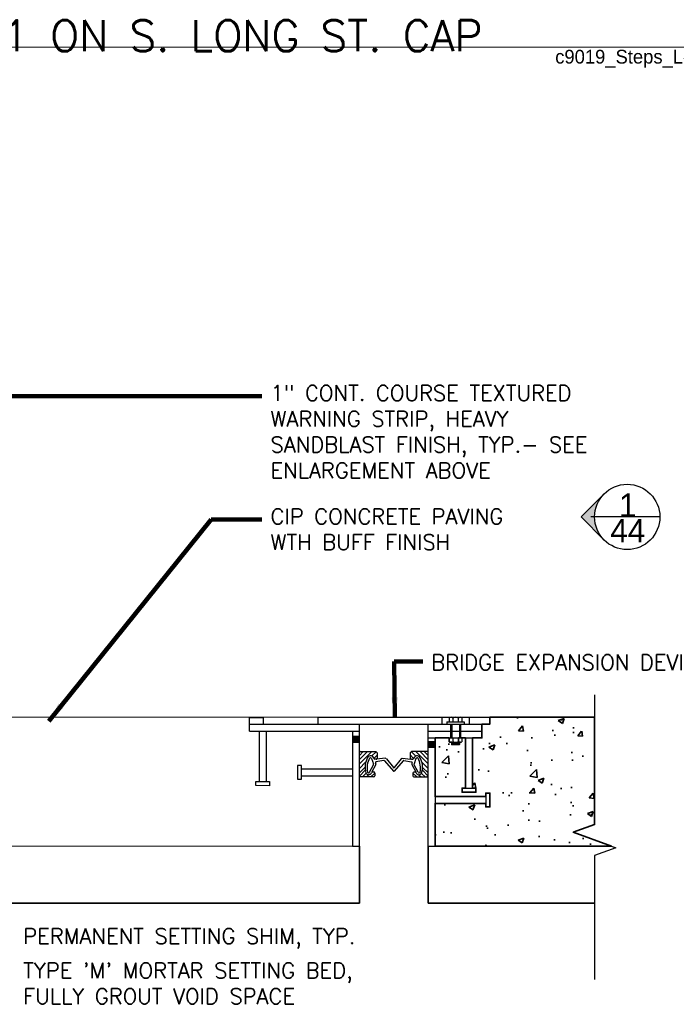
# Model space of a CAD drawing. Extents: x 1828566 to 1828596, y 711482 to 711702.
# Tile 11 of 20: x 1828586.69 to 1828590.67, y 711672.71 to 711678.68. Entities that reach past the tile are written whole.
import ezdxf
from ezdxf.enums import TextEntityAlignment as Align

# ---------------------------------------------------------------- set-up
doc = ezdxf.new("R2010")
doc.units = 0
doc.header["$LTSCALE"] = 0.666667
doc.header["$MEASUREMENT"] = 0
doc.layers.get('0').update_dxf_attribs({"lineweight": 9})
doc.layers.get('Defpoints').update_dxf_attribs({"lineweight": 9})
doc.layers.add('SC_Scratch1', color=251, linetype='Continuous', lineweight=20, plot=False)
for name, color, linetype, lineweight in [('SC_Scratch3', 7, 'Continuous', 35), ('SH_Text', 7, 'Continuous', 25), ('VG_P_Cells', 3, 'Continuous', 18), ('VG_P_Text', 7, 'Continuous', 25)]:
    doc.layers.add(name, color=color, linetype=linetype, lineweight=lineweight)
doc.styles.add('Optima', font='OP____.TTF')
doc.styles.add('Slanted-Normal LS 0.50', font='font31.shx', dxfattribs={"height": 0.14})
doc.styles.add('Slanted-Normal LS 0.50_0', font='font31.shx')
doc.styles.add('Style-font30', font='font31.shx')
doc.dimstyles.new('(IN) 1.5-Leader', dxfattribs={"dimscale": 8, "dimtxt": 0.010833, "dimasz": 0.015, "dimexe": 0.006667, "dimexo": 0.004167, "dimgap": 0.001667, "dimtad": 1, "dimdec": 1, "dimlfac": 12.000024, "dimzin": 3, "dimdsep": 46, "dimlunit": 4, "dimtxsty": 'Style-font30', "dimblk": 'Arrowhead', "dimcen": 0.004167, "dimclrd": 256, "dimclre": 256, "dimclrt": 133, "dimadec": 0, "dimazin": 0, "dimtfac": 1, "dimtdec": 1, "dimtofl": 0, "dimtmove": 0, "dimatfit": 3, "dimfxl": 1, "dimfrac": 2, "dimtolj": 1, "dimtzin": 3, "dimlwd": -1, "dimlwe": -1, "dimarcsym": 0})
doc.dimstyles.new('Fract  Slanted', dxfattribs={"dimscale": 0.666667, "dimtxt": 0.14, "dimasz": 0.14, "dimexe": 0.07, "dimexo": 0.07, "dimgap": 0.07, "dimtad": 1, "dimdec": 3, "dimlfac": 12, "dimzin": 3, "dimdsep": 46, "dimlunit": 4, "dimtxsty": 'Slanted-Normal LS 0.50_0', "dimblk": 'OBLIQUE', "dimcen": 0.09, "dimclrd": 97, "dimclre": 97, "dimclrt": 256, "dimaunit": 1, "dimadec": 4, "dimazin": 3, "dimtfac": 1, "dimtdec": 3, "dimtofl": 0, "dimtmove": 2, "dimatfit": 1, "dimfxl": 1, "dimfrac": 1, "dimtzin": 3, "dimlwd": 0, "dimlwe": 0, "dimarcsym": 0})

# ---------------------------------------------------------------- blocks, each defined once
blk = doc.blocks.new('Arrowhead')
blk.add_line((0, 0), (-0.021, 0))
at = {"flags": 128}
blk.add_lwpolyline([(-0.005, 0.011), (0, 0), (-0.005, -0.011)], dxfattribs=at)
blk = doc.blocks.new('Detail Direction')
blk.add_hatch(color=256).paths.add_polyline_path([(0.569, 0), (0.284, 0.284, -0.198912), (0.402, 0, -0.198912), (0.284, -0.284)])
blk.add_line((-0.402, 0), (0.447, 0))
at = {"flags": 128}
blk.add_lwpolyline([(0.284, 0.284), (0.569, 0), (0.284, -0.284)], dxfattribs=at)
blk.add_circle((0, 0), 0.402)
at = {"style": 'Optima'}
for tag, p in [('NUM', (-0.006, 0.033)), ('SHEET', (-0.006, -0.188))]:
    blk.add_attdef(tag, text='', height=0.163, dxfattribs=at).set_placement(p, align=Align.CENTER)
blk = doc.blocks.new('bridge joint')
at = {"linetype": 'Continuous', "lineweight": 30, "ltscale": 0.254001}
blk.add_hatch(color=256, dxfattribs=at).paths.add_polyline_path([(0.0002, 0.1687), (0.0002, 0.1603), (0.0103, 0.1603), (0.0103, 0.1687)])
at = {"linetype": 'Continuous', "ltscale": 0.254001}
blk.add_hatch(color=256, dxfattribs=at).paths.add_polyline_path([(0.1166, 0.1606), (0.1166, 0.1526), (0.1271, 0.1526), (0.1271, 0.1606)])
at = {"linetype": 'Continuous', "lineweight": 30, "ltscale": 0.254001}
for p, q in [((-0.1586, 0.1772), (-0.1586, 0.1983)), ((-0.1586, 0.1983), (-0.1374, 0.1983)), ((-0.1374, 0.1983), (-0.1374, 0.1878)), ((-0.0528, 0.1984), (0.2115, 0.1984)), ((-0.0528, 0.1879), (-0.0528, 0.1984)), ((0.1376, 0.1984), (0.1376, 0.1879)), ((0.149, 0.1975), (0.149, 0.1913)), ((0.1686, 0.1973), (0.1686, 0.1913)), ((0.1799, 0.1984), (0.1799, 0.1879)), ((0.2115, 0.1984), (0.2115, 0.1879)), ((-0.1586, 0.1878), (0.2115, 0.1879)), ((0.0108, 0), (0.0108, 0.1878)), ((0.1165, 0), (0.1165, 0.1879)), ((0.1453, 0.1913), (0.1453, 0.1878)), ((0.1454, 0.1913), (0.172, 0.1913)), ((0.1508, 0.1878), (0.1508, 0.1668)), ((0.1528, 0.1878), (0.1528, 0.1668)), ((0.1545, 0.197), (0.1545, 0.1913)), ((0.163, 0.197), (0.163, 0.1913)), ((0.1647, 0.1878), (0.1647, 0.1667)), ((0.1664, 0.1878), (0.1664, 0.1668)), ((0.172, 0.1913), (0.172, 0.1878)), ((0.1993, 0.1668), (0.1993, 0.1879)), ((-0.1586, 0.1773), (0.0106, 0.1773)), ((-0.1434, 0.1772), (-0.1434, 0.0996)), ((-0.1328, 0.1772), (-0.1328, 0.0996)), ((0, 0.1773), (0, 0)), ((0.1166, 0.1773), (0.1993, 0.1773)), ((0.1168, 0.1668), (0.1993, 0.1668)), ((0.1271, 0.1668), (0.1271, 0)), ((0.149, 0.1668), (0.149, 0.1607)), ((0.1545, 0.1668), (0.1545, 0.1614)), ((0.1631, 0.1668), (0.1631, 0.1613)), ((0.1742, 0.0893), (0.1742, 0.1668)), ((0.1848, 0.1668), (0.1848, 0.0893)), ((0.1513, 0.1599), (0.1663, 0.1599)), ((0.1529, 0.1599), (0.1529, 0.1564)), ((0.1529, 0.1564), (0.1648, 0.1564)), ((0.1545, 0.1581), (0.1633, 0.1581)), ((0.1648, 0.1599), (0.1648, 0.1564)), ((0.1686, 0.1664), (0.1686, 0.1607)), ((0.0167, 0.1457), (0.0107, 0.1398)), ((0.0231, 0.1456), (0.0107, 0.1332)), ((0.0298, 0.1456), (0.0109, 0.1266)), ((0.0124, 0.1457), (0.0362, 0.1457)), ((0.0362, 0.1457), (0.0382, 0.1436)), ((0.0382, 0.1436), (0.0382, 0.1355)), ((0.0911, 0.1456), (0.0891, 0.1435)), ((0.0891, 0.1435), (0.0891, 0.1355)), ((0.0892, 0.14), (0.0942, 0.135)), ((0.0909, 0.1453), (0.0974, 0.1388)), ((0.1149, 0.1456), (0.0911, 0.1456)), ((0.0975, 0.1455), (0.1164, 0.1266)), ((0.1042, 0.1455), (0.1166, 0.1331)), ((0.1106, 0.1456), (0.1166, 0.1397)), ((-0.0845, 0.1244), (-0.0845, 0.1032)), ((-0.0782, 0.1244), (-0.0845, 0.1244)), ((-0.0782, 0.1032), (-0.0782, 0.1244)), ((0.0201, 0.1291), (0.0108, 0.1198)), ((0.0261, 0.1137), (0.0324, 0.1252)), ((0.0359, 0.1256), (0.0294, 0.1134)), ((0.0295, 0.135), (0.0326, 0.1267)), ((0.0323, 0.1274), (0.0326, 0.1268)), ((0.0366, 0.1339), (0.0346, 0.1339)), ((0.0355, 0.1285), (0.036, 0.1271)), ((0.0484, 0.1317), (0.0362, 0.1297)), ((0.0367, 0.1339), (0.0374, 0.134)), ((0.0506, 0.1354), (0.0373, 0.134)), ((0.0493, 0.1314), (0.063, 0.1156)), ((0.0522, 0.1347), (0.063, 0.1209)), ((0.0751, 0.1346), (0.0644, 0.1209)), ((0.078, 0.1314), (0.0644, 0.1156)), ((0.0767, 0.1353), (0.09, 0.1339)), ((0.0789, 0.1317), (0.0911, 0.1297)), ((0.0907, 0.1339), (0.09, 0.1339)), ((0.0907, 0.1339), (0.0927, 0.1339)), ((0.0918, 0.1284), (0.0913, 0.1271)), ((0.0914, 0.1256), (0.0979, 0.1134)), ((0.0978, 0.1349), (0.0948, 0.1267)), ((0.095, 0.1274), (0.0948, 0.1267)), ((0.1012, 0.1137), (0.0949, 0.1252)), ((0.1072, 0.129), (0.1165, 0.1197)), ((-0.0782, 0.1191), (0.0001, 0.1191)), ((-0.0782, 0.1085), (0.0001, 0.1085)), ((0.0108, 0.108), (0.0121, 0.1067)), ((0.0193, 0.1212), (0.0109, 0.1128)), ((0.0198, 0.1168), (0.0109, 0.1079)), ((0.0326, 0.1067), (0.0121, 0.1067)), ((0.0212, 0.1122), (0.0156, 0.1066)), ((0.025, 0.1101), (0.0216, 0.1066)), ((0.0343, 0.1126), (0.0283, 0.1067)), ((0.0308, 0.1142), (0.0326, 0.1142)), ((0.0342, 0.1126), (0.0343, 0.1083)), ((0.0931, 0.1125), (0.0931, 0.1082)), ((0.0931, 0.1125), (0.099, 0.1066)), ((0.0965, 0.1141), (0.0947, 0.1141)), ((0.0947, 0.1066), (0.1152, 0.1066)), ((0.1023, 0.11), (0.1057, 0.1066)), ((0.1061, 0.1121), (0.1117, 0.1065)), ((0.1076, 0.1168), (0.1164, 0.1079)), ((0.108, 0.1212), (0.1164, 0.1128)), ((0.1165, 0.108), (0.1152, 0.1066)), ((-0.1487, 0.0996), (-0.1275, 0.0995)), ((-0.1487, 0.0932), (-0.1487, 0.0996)), ((-0.1275, 0.0931), (-0.1487, 0.0932)), ((-0.1275, 0.0995), (-0.1275, 0.0931)), ((-0.0845, 0.1032), (-0.0782, 0.1032)), ((0.1271, 0.0764), (0.2052, 0.0764)), ((0.1689, 0.0893), (0.19, 0.0893)), ((0.1689, 0.083), (0.1689, 0.0893)), ((0.19, 0.083), (0.1689, 0.083)), ((0.19, 0.0893), (0.19, 0.083)), ((0.2052, 0.0819), (0.2052, 0.0638)), ((0.2052, 0.0817), (0.2116, 0.0817)), ((0.2116, 0.0817), (0.2116, 0.0606)), ((0.2052, 0.0658), (0.1271, 0.0658)), ((0.2052, 0.0606), (0.2052, 0.0658)), ((0.2116, 0.0606), (0.2052, 0.0606)), ((0.0002, 0), (0.0108, 0)), ((0.1165, 0), (0.1271, 0))]:
    blk.add_line(p, q, dxfattribs=at)
at = {"linetype": 'Continuous', "lineweight": 0, "ltscale": 0.254001}
for p, q in [((0.0364, 0.1454), (0.0299, 0.1389)), ((0.0381, 0.14), (0.0331, 0.135))]:
    blk.add_line(p, q, dxfattribs=at)
at = {"linetype": 'Continuous', "lineweight": 30, "ltscale": 0.254001, "flags": 128}
for points in [[(0.0002, 0.1687), (0.0002, 0.1603), (0.0103, 0.1603), (0.0103, 0.1687), (0.0002, 0.1687)], [(0.1166, 0.1606), (0.1166, 0.1526), (0.1271, 0.1526), (0.1271, 0.1606), (0.1166, 0.1606)]]:
    blk.add_lwpolyline(points, dxfattribs=at)
at = {"linetype": 'Continuous', "lineweight": 30, "ltscale": 0.254001}
for centre, radius, start, end in [((0.1515, 0.1947), 0.00371, 37.7631, 132.7267), ((0.1588, 0.1913), 0.00713, 53.2325, 127.1739), ((0.166, 0.1947), 0.00371, 45.9517, 141.9795), ((0.1514, 0.1638), 0.00392, 232.8777, 322.1555), ((0.1588, 0.1667), 0.00687, 231.112, 308.1809), ((0.1661, 0.1638), 0.00392, 218.9815, 308.473)]:
    blk.add_arc(centre, radius, start, end, dxfattribs=at)
for centre, major_axis, start_param, end_param in [((0.0124, 0.144), (-0.00162, 0), 4.712389, 6.283185), ((0.0484, 0.1219), (0.029, 0), 2.609747, 3.450831), ((0.0279, 0.1339), (0.00532, 0), 0.240404, 2.574001), ((0.0484, 0.1219), (0.029, 0), 2.605674, 2.609747), ((0.0994, 0.1338), (-0.00532, 0), 3.709184, 6.042781), ((0.0789, 0.1219), (-0.029, 0), 3.673438, 3.677512), ((0.0789, 0.1219), (-0.029, 0), 2.832354, 3.673438), ((0.1149, 0.144), (0.00162, 0), 0, 1.570796), ((0.0515, 0.1208), (0.029, 0), 2.62015, 3.373873), ((0.0278, 0.1343), (0.00177, 0), 0.295371, 2.602374), ((0.0308, 0.1261), (0.00184, 0), 5.779393, 6.63926), ((0.0346, 0.1355), (0.00162, 0), 3.381997, 4.712389), ((0.0364, 0.1288), (-0.000922, 0), 4.876408, 6.634584), ((0.0343, 0.1265), (0.00184, 0), 5.792646, 6.633826), ((0.0366, 0.1356), (-0.00162, 0), 1.570796, 3.141593), ((0.0486, 0.1308), (-0.000922, 0), 3.856351, 4.876576), ((0.0508, 0.1335), (-0.00184, 0), 3.802163, 4.811184), ((0.0765, 0.1335), (0.00184, 0), 1.472002, 2.481023), ((0.0787, 0.1308), (0.000922, 0), 1.406609, 2.426834), ((0.0907, 0.1355), (-0.00162, 0), 0, 1.570796), ((0.0909, 0.1288), (0.000922, 0), 5.931786, 7.689963), ((0.093, 0.1264), (-0.00184, 0), 5.932545, 6.773724), ((0.0927, 0.1355), (-0.00162, 0), 1.570796, 2.901188), ((0.0965, 0.126), (-0.00184, 0), 5.927111, 6.786978), ((0.0995, 0.1343), (-0.00177, 0), 3.680811, 5.987814), ((0.0758, 0.1207), (-0.029, 0), 2.909312, 3.663035), ((0.025, 0.1146), (0.00453, 0), 3.484118, 5.943628), ((0.0248, 0.1145), (0.00155, 0), 3.376484, 5.798044), ((0.0308, 0.1126), (0.00162, 0), 1.570796, 2.802035), ((0.0326, 0.1126), (0.00162, 0), 0.001374, 1.570796), ((0.0326, 0.1083), (0.00162, 0), 4.712389, 6.283185), ((0.0637, 0.1215), (-0.000922, 0), 0.660582, 2.481056), ((0.0637, 0.1162), (-0.000922, 0), 0.714512, 2.427011), ((0.0947, 0.1125), (0.00162, 0), 1.570796, 3.140219), ((0.0947, 0.1082), (-0.00162, 0), 0, 1.570796), ((0.0965, 0.1125), (-0.00162, 0), 3.48115, 4.712389), ((0.1023, 0.1146), (-0.00453, 0), 0.339558, 2.799068), ((0.1025, 0.1144), (-0.00155, 0), 0.485142, 2.906702)]:
    blk.add_ellipse(centre, major_axis=major_axis, ratio=0.999967, start_param=start_param, end_param=end_param, dxfattribs=at)
blk = doc.blocks.new('_Oblique')
at = {"color": 0, "linetype": 'ByBlock', "lineweight": -2}
blk.add_line((-0.5, -0.5), (0.5, 0.5), dxfattribs=at)
blk = doc.blocks.new('*D73')
at = {"layer": 'Defpoints', "color": 0, "transparency": 16777216}
for p in [(1828585.8983, 711674.9106), (1828585.94, 711674.4532), (1828586.3282, 711674.4532)]:
    blk.add_point(p, dxfattribs=at)
at = {"layer": 'VG_P_Text', "color": 97, "lineweight": 0, "transparency": 16777216}
for p, q in [((1828586.3282, 711674.9106), (1828586.3282, 711675.0039)), ((1828585.945, 711674.9106), (1828586.3749, 711674.9106)), ((1828586.3282, 711674.9106), (1828586.3282, 711674.4532)), ((1828585.9866, 711674.4532), (1828586.3749, 711674.4532)), ((1828586.3282, 711674.4532), (1828586.3282, 711674.3598))]:
    blk.add_line(p, q, dxfattribs=at)
at = {"layer": 'VG_P_Text', "color": 97, "lineweight": 0, "transparency": 16777216, "xscale": 0.09333333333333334, "yscale": 0.09333333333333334, "zscale": 0.09333333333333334}
for p, rotation in [((1828586.3282, 711674.9106), 270), ((1828586.3282, 711674.4532), 90)]:
    blk.add_blockref('_Oblique', p, dxfattribs=dict(at, rotation=rotation))
at = {"layer": 'VG_P_Text', "transparency": 16777216, "insert": (1828586.3461, 711675.457), "char_height": 0.14, "attachment_point": 5, "rotation": 90, "style": 'Slanted-Normal LS 0.50'}
blk.add_mtext('{\\H0.66667x;VARIES, SEE\\PGRADING PLAN}', dxfattribs=at)

msp = doc.modelspace()

# ---------------------------------------------------------------- hatches: boundary and pattern name
at = {"layer": 'SC_Scratch3'}
h = msp.add_hatch(dxfattribs=at)
h.set_pattern_fill('AR-CONC', color=256, style=0, pattern_type=2)
h.set_pattern_definition([(50, (1828589.78424, 711673.99544), (0.35863, -0.03138), [0.0375, -0.4125]), (355, (1828589.78424, 711673.99544), (-0.06938, 0.3761), [0.03, -0.33]), (100.45, (1828589.81412, 711673.99283), (0.28925, 0.34472), [0.03187, -0.35057]), (46.184, (1828589.78424, 711674.09544), (0.53362, -0.08276), [0.05625, -0.61875]), (96.636, (1828589.8287, 711674.08854), (0.46733, 0.48706), [0.0478, -0.52586]), (351.18, (1828589.78424, 711674.09544), (0.46733, 0.48706), [0.045, -0.495]), (21, (1828589.83424, 711674.07044), (0.29845, -0.20131), [0.0375, -0.4125]), (326, (1828589.83424, 711674.07044), (0.12166, 0.36257), [0.03, -0.33]), (71.45, (1828589.8591, 711674.05366), (0.42011, 0.16127), [0.03187, -0.35057]), (37.5, (1828589.78424, 711673.99544), (0.00608, 0.166447), [0, -0.326, 0, -0.335, 0, -0.33125]), (7.5, (1828589.78424, 711673.99544), (0.131535, 0.197206), [0, -0.191, 0, -0.3185, 0, -0.12625]), (327.5, (1828589.67274, 711673.99544), (0.266911, -0.011277), [0, -0.125, 0, -0.39, 0, -0.5175]), (317.5, (1828589.62274, 711673.99544), (0.29159, 0.05005), [0, -0.1625, 0, -0.259, 0, -0.3675])])
edge = h.paths.add_edge_path()
edge.add_arc((1828589.304661, 711674.316869), 0.015414, 232.8777, 268.8665984, ccw=False)
edge.add_line((1828589.295359, 711674.304579), (1828589.295347, 711674.328512))
edge.add_line((1828589.295347, 711674.328512), (1828589.209047, 711674.328512))
edge.add_line((1828589.209047, 711674.328512), (1828589.209047, 711674.304338))
edge.add_line((1828589.209047, 711674.304338), (1828589.209047, 711674.272846))
edge.add_line((1828589.209047, 711674.272846), (1828589.209047, 711673.972834))
edge.add_line((1828589.209047, 711673.972834), (1828589.516598, 711673.972834))
edge.add_line((1828589.516598, 711673.972834), (1828589.516598, 711673.993654))
edge.add_line((1828589.516598, 711673.993654), (1828589.541575, 711673.993654))
edge.add_line((1828589.541575, 711673.993654), (1828589.541575, 711673.910404))
edge.add_line((1828589.541575, 711673.910404), (1828589.516598, 711673.910404))
edge.add_line((1828589.516598, 711673.910404), (1828589.516598, 711673.923184))
edge.add_line((1828589.516598, 711673.923184), (1828589.516598, 711673.931196))
edge.add_line((1828589.516598, 711673.931196), (1828589.209047, 711673.931196))
edge.add_line((1828589.209047, 711673.931196), (1828589.209047, 711673.672206))
edge.add_line((1828589.209047, 711673.672206), (1828590.27814, 711673.672206))
edge.add_line((1828590.27814, 711673.672206), (1828590.047293, 711673.756227))
edge.add_line((1828590.047293, 711673.756227), (1828590.176081, 711673.803102))
edge.add_line((1828590.176081, 711673.803102), (1828590.176081, 711674.453182))
edge.add_line((1828590.176081, 711674.453182), (1828589.541354, 711674.453262))
edge.add_line((1828589.541354, 711674.453262), (1828589.541354, 711674.411651))
edge.add_line((1828589.541354, 711674.411651), (1828589.4932, 711674.411645))
edge.add_line((1828589.4932, 711674.411645), (1828589.4932, 711674.370095))
edge.add_line((1828589.4932, 711674.370095), (1828589.4932, 711674.328512))
edge.add_line((1828589.4932, 711674.328512), (1828589.435981, 711674.328512))
edge.add_line((1828589.435981, 711674.328512), (1828589.435981, 711674.023706))
edge.add_line((1828589.435981, 711674.023706), (1828589.456801, 711674.023706))
edge.add_line((1828589.456801, 711674.023706), (1828589.456801, 711673.998728))
edge.add_line((1828589.456801, 711673.998728), (1828589.373551, 711673.998728))
edge.add_line((1828589.373551, 711673.998728), (1828589.373551, 711674.023706))
edge.add_line((1828589.373551, 711674.023706), (1828589.394343, 711674.023706))
edge.add_line((1828589.394343, 711674.023706), (1828589.394343, 711674.328512))
edge.add_line((1828589.394343, 711674.328512), (1828589.363904, 711674.328512))
edge.add_line((1828589.363904, 711674.328512), (1828589.357223, 711674.328512))
edge.add_line((1828589.357223, 711674.328512), (1828589.357223, 711674.328484))
edge.add_line((1828589.357223, 711674.328484), (1828589.357223, 711674.328512))
edge.add_line((1828589.357223, 711674.328512), (1828589.350597, 711674.328512))
edge.add_line((1828589.350597, 711674.328512), (1828589.350597, 711674.307194))
edge.add_line((1828589.350597, 711674.307194), (1828589.350619, 711674.307172))
edge.add_arc((1828589.362601, 711674.316869), 0.015414, 218.9814662, 272.1630209)
edge.add_line((1828589.363183, 711674.301466), (1828589.363183, 711674.301455))
edge.add_line((1828589.363183, 711674.301455), (1828589.357361, 711674.301455))
edge.add_line((1828589.357361, 711674.301455), (1828589.357334, 711674.287705))
edge.add_line((1828589.357334, 711674.287705), (1828589.310455, 711674.287705))
edge.add_line((1828589.310455, 711674.287705), (1828589.310483, 711674.301455))
edge.add_line((1828589.310483, 711674.301455), (1828589.304356, 711674.301455))
edge.add_line((1828589.304356, 711674.301455), (1828589.304356, 711674.301458))

# ---------------------------------------------------------------- linework, layer by layer
at = {"layer": 'SC_Scratch1', "flags": 128}
msp.add_lwpolyline([(1828582.022037, 711678.514729), (1828592.073648, 711678.514729)], dxfattribs=at)
at = {"layer": 'SC_Scratch3'}
for p, q in [((1828588.751104, 711673.672012), (1828588.751104, 711673.327267)), ((1828589.167242, 711673.672012), (1828589.167242, 711673.327267)), ((1828588.751104, 711673.327267), (1828581.809097, 711673.327267)), ((1828590.176081, 711673.327267), (1828589.167242, 711673.327267))]:
    msp.add_line(p, q, dxfattribs=at)
at = {"layer": 'SC_Scratch3', "flags": 128}
msp.add_lwpolyline([(1828589.304356, 711674.301458, -0.15833479), (1828589.295359, 711674.304579), (1828589.295347, 711674.328512), (1828589.209047, 711674.328512), (1828589.209047, 711674.304338), (1828589.209047, 711674.272846), (1828589.209047, 711673.972834), (1828589.516598, 711673.972834), (1828589.516598, 711673.993654), (1828589.541575, 711673.993654), (1828589.541575, 711673.910404), (1828589.516598, 711673.910404), (1828589.516598, 711673.923184), (1828589.516598, 711673.931196), (1828589.209047, 711673.931196), (1828589.209047, 711673.672206), (1828590.27814, 711673.672206), (1828590.047293, 711673.756227), (1828590.176081, 711673.803102), (1828590.176081, 711674.453182), (1828589.541354, 711674.453262), (1828589.541354, 711674.411651), (1828589.4932, 711674.411645), (1828589.4932, 711674.370095), (1828589.4932, 711674.328512), (1828589.435981, 711674.328512), (1828589.435981, 711674.023706), (1828589.456801, 711674.023706), (1828589.456801, 711673.998728), (1828589.373551, 711673.998728), (1828589.373551, 711674.023706), (1828589.394343, 711674.023706), (1828589.394343, 711674.328512), (1828589.363904, 711674.328512), (1828589.357223, 711674.328512), (1828589.357223, 711674.328484), (1828589.357223, 711674.328512), (1828589.350597, 711674.328512), (1828589.350597, 711674.307194), (1828589.350619, 711674.307172, 0.236305), (1828589.363183, 711674.301466), (1828589.363183, 711674.301455), (1828589.357361, 711674.301455), (1828589.357334, 711674.287705), (1828589.310455, 711674.287705), (1828589.310483, 711674.301455), (1828589.304356, 711674.301455), (1828589.304356, 711674.301458)], format="xyb", close=True, dxfattribs=at)
at = {"layer": 'SH_Text', "linetype": 'Continuous', "flags": 128}
msp.add_lwpolyline([(1828590.176081, 711674.590019), (1828590.176081, 711673.803102), (1828590.047293, 711673.756227), (1828590.304868, 711673.662478), (1828590.176081, 711673.615603), (1828590.176081, 711672.865045)], dxfattribs=at)
at = {"layer": 'VG_P_Cells'}
for p, q in [((1828588.500797, 711674.453182), (1828585.75102, 711674.453182)), ((1828588.750715, 711673.672206), (1828581.809097, 711673.672206)), ((1828590.27814, 711673.672206), (1828589.209047, 711673.672206))]:
    msp.add_line(p, q, dxfattribs=at)
at = {"layer": 'VG_P_Cells', "flags": 128}
msp.add_lwpolyline([(1828589.541354, 711674.453182), (1828590.176081, 711674.453182)], dxfattribs=at)

# ---------------------------------------------------------------- block references
at = {"layer": 'SC_Scratch3', "xscale": 3.937, "yscale": 3.937, "zscale": 3.937}
msp.add_blockref('bridge joint', (1828588.708603, 711673.672012), dxfattribs=at)
at = {"layer": 'SH_Text'}
ref = msp.add_blockref('Detail Direction', (1828590.374054, 711675.667221), dxfattribs=dict(at, xscale=0.492125, yscale=0.492125, zscale=0.492125, rotation=180))
ref.add_attrib('SHEET', '1', dxfattribs={"layer": '0', "height": 0.142578, "style": 'Style-font30'}).set_placement((1828590.377243, 711675.667221), align=Align.CENTER)
ref.add_attrib('NUM', '44', dxfattribs={"layer": '0', "height": 0.1425778, "style": 'Style-font30'}).set_placement((1828590.377243, 711675.512845), align=Align.CENTER)

# ---------------------------------------------------------------- texts
at = {"layer": 'SC_Scratch1', "style": 'Optima'}
msp.add_text('c9019_Steps_Long St. _Prec.dwg', height=0.08333317, dxfattribs=at).set_placement((1828591.622736, 711678.41487), align=Align.RIGHT)
at = {"layer": 'SC_Scratch1', "insert": (1828582.110917, 711678.48994), "char_height": 0.18749963, "attachment_point": 7, "line_spacing_factor": 0.6, "style": 'Style-font30'}
msp.add_mtext('\\Fsimplex;TYPICAL SECTION THRU STAIRS ST-1 ON S. LONG ST. CAP', dxfattribs=at)
at = {"layer": 'SH_Text', "attachment_point": 1, "style": 'Style-font30'}
for s, insert, char_height, width in [('\\Fsimplex;\\A1;1" CONT. COURSE TEXTURED WARNING STRIP, HEAVY SANDBLAST FINISH, TYP.- SEE ENLARGEMENT ABOVE', (1828588.212441, 711676.465004), 0.093749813, 2.35043113), ('\\Fsimplex;CIP CONCRETE PAVING WTH BUFF FINISH', (1828588.212441, 711675.717341), 0.09374981, 1.62817655), ('\\Fsimplex;\\A1;BRIDGE EXPANSION DEVICE', (1828589.185735, 711674.832994), 0.09374981, 1.77661368), ('\\Fsimplex;PERMANENT SETTING SHIM, TYP.', (1828586.713528, 711673.173763), 0.09374981, 2.35043113), ("\\Fsimplex;TYPE 'M' MORTAR SETTING BED, FULLY GROUT VOID SPACE", (1828586.713528, 711672.96543), 0.09374981, 2.35043113)]:
    msp.add_mtext(s, dxfattribs=dict(at, insert=insert, char_height=char_height, width=width))

# ---------------------------------------------------------------- dimensions: what is measured, and where the dimension line sits
at = {"layer": 'VG_P_Text'}
dim = msp.add_linear_dim(base=(1828586.328191, 711674.453182), p1=(1828585.898286, 711674.910598), p2=(1828585.939953, 711674.453182), angle=269.9999975, text='{\\H0.66667x;VARIES, SEE\\PGRADING PLAN}', dimstyle='Fract  Slanted', override={"dimtxsty": 'Slanted-Normal LS 0.50', "dimtofl": 1}, dxfattribs=at)
dim.commit()
dim.dimension.update_dxf_attribs({"geometry": '*D73', "text_midpoint": (1828586.346059, 711675.456985), "dimtype": 160})

# ---------------------------------------------------------------- leaders
at = {"layer": 'SH_Text'}
for points in [[(1828585.631353, 711674.914972), (1828586.120516, 711676.39979), (1828588.160088, 711676.39979)], [(1828586.867472, 711674.430335), (1828587.852417, 711675.652127), (1828588.160088, 711675.652127)], [(1828588.965966, 711674.453262), (1828588.962194, 711674.791974), (1828589.134968, 711674.791974)]]:
    msp.add_leader(points, dimstyle='(IN) 1.5-Leader', override={"dimclrd": 0, "dimlwd": 65534}, dxfattribs=at)

doc.saveas('drawing.dxf')
